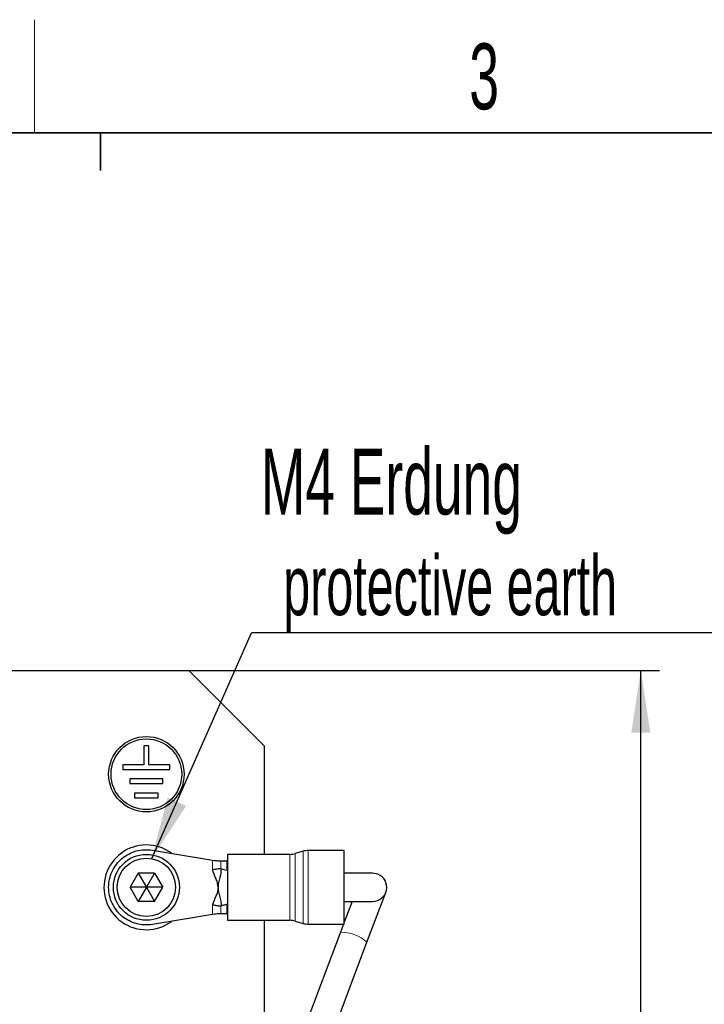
# Model space of a CAD drawing. Header units: millimetres. Extents: x 5 to 418, y 2 to 292.
# Tile 15 of 43: x 121 to 157, y 236 to 288. Entities that reach past the tile are written whole.
import ezdxf

# ---------------------------------------------------------------- set-up
doc = ezdxf.new("R2010")
doc.units = ezdxf.units.MM
doc.layers.add('SLD-0', color=7, linetype='Continuous')
doc.styles.add('SLDTEXTSTYLE0', font='TXT', dxfattribs={"width": 0.605})
doc.dimstyles.new('SLDDIMSTYLE0', dxfattribs={"dimtxt": 3.5, "dimasz": 3.302, "dimexe": 0, "dimexo": 0.0625, "dimgap": 0.875, "dimtad": 1, "dimlfac": 2, "dimrnd": 1e-09, "dimzin": 12, "dimdsep": 46, "dimtxsty": 'SLDTEXTSTYLE0', "dimsah": 1, "dimcen": 0.09, "dimadec": 0, "dimazin": 3, "dimtfac": 1, "dimtofl": 0, "dimtmove": 0, "dimatfit": 3, "dimfxl": 1, "dimfrac": 2, "dimtolj": 1, "dimtzin": 12, "dimarcsym": 0})
doc.dimstyles.new('SLDDIMSTYLE1', dxfattribs={"dimtxt": 0.18, "dimasz": 3.302, "dimexe": 0, "dimexo": 0.0625, "dimgap": 0, "dimtad": 0, "dimtih": 1, "dimtoh": 1, "dimdec": 0, "dimrnd": 1e-09, "dimzin": 0, "dimdsep": 46, "dimtxsty": 'Standard', "dimsah": 1, "dimcen": 0.09, "dimadec": 0, "dimazin": 0, "dimtfac": 3.302, "dimtdec": 0, "dimtofl": 0, "dimtmove": 0, "dimatfit": 3, "dimfxl": 1, "dimfrac": 2, "dimtolj": 1, "dimtzin": 0, "dimarcsym": 0})

# ---------------------------------------------------------------- blocks, each defined once
blk = doc.blocks.new('_D_1')
at = {"layer": 'SLD-0', "color": 7}
for p, q in [((129.685, 253.966), (154.661, 253.966)), ((153.661, 168.766), (153.661, 253.966)), ((146.935, 168.766), (154.661, 168.766))]:
    blk.add_line(p, q, dxfattribs=at)
for points in [[(153.661, 253.966), (153.153, 250.664), (154.169, 250.664)], [(153.661, 168.766), (154.169, 172.068), (153.153, 172.068)]]:
    blk.add_solid(points, dxfattribs=at)
at = {"layer": 'SLD-0', "color": 7, "insert": (149.149, 205.35), "char_height": 3.5, "attachment_point": 1, "rotation": 90, "style": 'SLDTEXTSTYLE0'}
blk.add_mtext('170,4', dxfattribs=at)
blk = doc.blocks.new('SW_NOTE_0_1')
at = {"layer": 'SLD-0', "color": 0}
blk.add_line((30.237, 0), (0, 0), dxfattribs=at)
at = {"layer": 'SLD-0', "color": 0, "attachment_point": 1, "style": 'SLDTEXTSTYLE0'}
for s, insert, char_height in [('M4 Erdung', (0.487, 9.778), 3.5), ('protective earth', (1.677, 4.113), 3.175)]:
    blk.add_mtext(s, dxfattribs=dict(at, insert=insert, char_height=char_height))

msp = doc.modelspace()

# ---------------------------------------------------------------- linework, layer by layer
at = {"color": 7, "linetype": 'Continuous', "lineweight": 25}
for p, q in [((119.9355, 253.966), (129.6855, 253.966)), ((133.6855, 249.966), (129.6855, 253.966)), ((127.3105, 249.966), (127.3105, 248.966)), ((127.5605, 249.966), (127.3105, 249.966)), ((127.5605, 248.966), (127.5605, 249.966)), ((133.6855, 249.966), (133.6855, 244.2161)), ((127.3105, 248.966), (126.1855, 248.966)), ((126.1855, 248.966), (126.1855, 248.716)), ((126.1855, 248.716), (128.6855, 248.716)), ((128.6855, 248.966), (127.5605, 248.966)), ((128.6855, 248.716), (128.6855, 248.966)), ((128.3105, 248.216), (126.5605, 248.216)), ((126.5605, 248.216), (126.5605, 247.966)), ((128.3105, 247.966), (128.3105, 248.216)), ((126.5605, 247.966), (128.3105, 247.966)), ((128.0605, 247.466), (126.8105, 247.466)), ((126.8105, 247.466), (126.8105, 247.216)), ((126.8105, 247.216), (128.0605, 247.216)), ((128.0605, 247.216), (128.0605, 247.466)), ((127.7611, 244.4393), (130.9413, 243.9146)), ((135.0464, 244.2161), (131.7355, 244.2161)), ((131.7355, 244.2161), (131.7355, 240.716)), ((135.7518, 244.3776), (135.3211, 244.2545)), ((137.9355, 244.416), (136.0265, 244.416)), ((137.9355, 240.516), (137.9355, 244.416)), ((130.9413, 243.9146), (131.0664, 243.8939)), ((131.3783, 243.8662), (131.4403, 243.866)), ((131.3784, 243.4588), (131.3921, 243.4584)), ((131.704, 243.866), (131.7239, 243.866)), ((131.7355, 243.866), (131.7122, 243.866)), ((127.0025, 243.216), (126.5694, 242.466)), ((127.8685, 243.216), (127.0025, 243.216)), ((127.0025, 243.216), (127.4355, 242.466)), ((127.8685, 243.216), (127.4355, 242.466)), ((127.8685, 243.216), (128.3015, 242.466)), ((139.4355, 243.213), (137.9355, 243.213)), ((139.7174, 243.158), (139.4355, 243.213)), ((127.0025, 241.716), (126.5694, 242.466)), ((127.4355, 242.466), (126.5694, 242.466)), ((127.4355, 242.466), (127.0025, 241.716)), ((127.4355, 242.466), (127.8685, 241.716)), ((128.3015, 242.466), (127.4355, 242.466)), ((127.8685, 241.716), (128.3015, 242.466)), ((139.1371, 239.552), (140.137, 242.1979)), ((127.8685, 241.716), (127.0025, 241.716)), ((131.3783, 241.473), (131.3921, 241.4739)), ((137.9355, 241.713), (139.4355, 241.713)), ((138.3502, 241.713), (137.9355, 240.6155)), ((130.9413, 241.0175), (127.7611, 240.4927)), ((131.0664, 241.0381), (130.9413, 241.0175)), ((131.4403, 241.066), (131.3783, 241.0658)), ((131.7239, 241.0661), (131.704, 241.066)), ((131.7122, 241.066), (131.7355, 241.066)), ((131.7355, 240.716), (135.0464, 240.716)), ((133.6855, 240.716), (133.6855, 225.466)), ((135.3211, 240.6775), (135.7518, 240.5545)), ((136.0265, 240.516), (137.9355, 240.516)), ((137.8979, 240.516), (137.7339, 240.0823)), ((137.7339, 240.0823), (134.1423, 230.5787)), ((135.5454, 230.0484), (139.1371, 239.552))]:
    msp.add_line(p, q, dxfattribs=at)
at = {"color": 7, "linetype": 'Continuous', "lineweight": 18}
for p, q in [((135.0464, 242.466), (135.0464, 244.2161)), ((135.3211, 244.2545), (135.3211, 242.466)), ((135.7518, 242.466), (135.7518, 244.3776)), ((136.0265, 244.416), (136.0265, 242.466)), ((130.9413, 243.3965), (130.9413, 243.9146)), ((131.3783, 243.8663), (131.3783, 243.4591)), ((131.704, 243.3745), (131.704, 243.866)), ((135.0464, 240.716), (135.0464, 242.466)), ((135.3211, 242.466), (135.3211, 240.6775)), ((135.7518, 240.5545), (135.7518, 242.466)), ((136.0265, 242.466), (136.0265, 240.516)), ((130.9413, 241.0175), (130.9413, 241.5356)), ((131.3783, 241.473), (131.3783, 241.0658)), ((131.704, 241.066), (131.704, 241.5576))]:
    msp.add_line(p, q, dxfattribs=at)
at = {"color": 7, "linetype": 'Continuous', "lineweight": 25, "flags": 128}
for points in [[(131.3921, 243.4582), (131.5481, 243.4163), (131.704, 243.3744)], [(131.4403, 243.866), (131.588, 243.866), (131.704, 243.866)], [(131.704, 241.066), (131.5564, 241.066), (131.4403, 241.066)]]:
    msp.add_lwpolyline(points, dxfattribs=at)
at = {"color": 7, "linetype": 'Continuous', "lineweight": 25}
for centre, radius in [((127.4355, 248.466), 2), ((127.4355, 248.466), 1.875), ((127.4355, 242.466), 1.75), ((127.4355, 242.466), 1.55)]:
    msp.add_circle(centre, radius, dxfattribs=at)
for centre, radius, start, end in [((127.4355, 242.466), 2.25, 90, 306.63611), ((127.4355, 242.466), 2.25, 53.36389, 90), ((135.0464, 245.2161), 1, 270, 285.94161), ((136.0265, 243.416), 1, 90, 105.94161), ((139.4355, 242.463), 0.75, 270, 67.91565), ((135.0464, 239.716), 1, 74.05839, 90), ((136.0265, 241.516), 1, 254.05839, 270)]:
    msp.add_arc(centre, radius, start, end, dxfattribs=at)
at = {"color": 7, "linetype": 'Continuous', "lineweight": 18}
msp.add_arc((137.7655, 238.0443), 2.0382, 47.70617, 90.88777, dxfattribs=at)
at = {"color": 7, "linetype": 'Continuous', "lineweight": 25}
msp.add_open_spline([(127.7611, 240.4927), (127.617, 240.4781), (127.3289, 240.449), (126.8975, 240.5245), (126.4925, 240.6842), (126.1313, 240.9291), (125.8312, 241.2455), (125.6063, 241.6192), (125.4669, 242.0325), (125.4197, 242.466), (125.4669, 242.8996), (125.6063, 243.3129), (125.8312, 243.6865), (126.1313, 244.0029), (126.4925, 244.2479), (126.8975, 244.4076), (127.3289, 244.4831), (127.617, 244.4539), (127.7611, 244.4393)], degree=3, dxfattribs=at)
for points, knots in [([(131.3783, 243.4591), (131.353, 243.4549), (131.3036, 243.4467), (131.2037, 243.4327), (131.0841, 243.4156), (130.9954, 243.4037), (130.9413, 243.3965)], [0, 0, 0, 0, 0.2572859, 0.5001519, 0.6948324, 1, 1, 1, 1]), ([(131.0664, 243.8939), (131.0981, 243.8891), (131.1622, 243.8794), (131.2455, 243.8714), (131.3215, 243.8673), (131.3582, 243.8667), (131.3783, 243.8663)], [0, 0, 0, 0, 0.2478632, 0.5001269, 0.7261185, 1, 1, 1, 1]), ([(131.3921, 243.4582), (131.385, 243.3056), (131.3737, 243.0649), (131.2545, 242.7254), (131.2413, 242.5453), (131.2355, 242.466)], [0, 0, 0, 0, 0.4922445, 0.7765517, 1, 1, 1, 1]), ([(131.2355, 242.466), (131.2297, 242.5481), (131.2181, 242.7125), (131.0864, 243.0153), (130.9993, 243.244), (130.9413, 243.3965)], [0, 0, 0, 0, 0.2496908, 0.5000275, 1, 1, 1, 1]), ([(131.2355, 242.466), (131.2297, 242.3839), (131.2183, 242.2195), (131.0867, 241.9167), (130.9994, 241.688), (130.9413, 241.5356)], [0, 0, 0, 0, 0.2497525, 0.4999903, 1, 1, 1, 1]), ([(131.2355, 242.466), (131.2418, 242.3867), (131.2561, 242.2072), (131.3422, 241.9377), (131.402, 241.6913), (131.3956, 241.5384), (131.3929, 241.4736)], [0, 0, 0, 0, 0.223056, 0.5051952, 0.7902725, 1, 1, 1, 1]), ([(130.9413, 241.5356), (131.0005, 241.5276), (131.0782, 241.5172), (131.1592, 241.5055), (131.2238, 241.4959), (131.2935, 241.4861), (131.347, 241.4771), (131.3697, 241.4736), (131.3759, 241.4728), (131.3777, 241.473), (131.3783, 241.473)], [0, 0, 0, 0, 0.3333236, 0.4376344, 0.4998797, 0.7496711, 0.9304154, 0.9791094, 0.9930191, 1, 1, 1, 1]), ([(131.704, 241.5576), (131.652, 241.5437), (131.5481, 241.5158), (131.4441, 241.4878), (131.3921, 241.4739)], [0, 0, 0, 0, 0.5, 1, 1, 1, 1]), ([(131.3783, 241.0658), (131.3466, 241.0653), (131.2831, 241.0641), (131.1646, 241.0534), (131.0893, 241.0417), (131.0664, 241.0381)], [0, 0, 0, 0, 0.4099595, 0.8200788, 1, 1, 1, 1])]:
    msp.add_open_spline(points, degree=3, knots=knots, dxfattribs=at)
at = {"layer": 'SLD-0', "lineweight": 18}
msp.add_line((121.5, 282.5), (121.5, 288.5), dxfattribs=at)
at = {"layer": 'SLD-0', "lineweight": 35}
msp.add_line((408, 282.5), (26, 282.5), dxfattribs=at)
at = {"layer": 'SLD-0'}
for p, q in [((125, 280.5), (125, 282.5)), ((125, 282.5), (125, 280.5))]:
    msp.add_line(p, q, dxfattribs=at)

# ---------------------------------------------------------------- block references
msp.add_blockref('SW_NOTE_0_1', (133.0193, 255.9659), dxfattribs=at)

# ---------------------------------------------------------------- texts
at = {"layer": 'SLD-0', "insert": (145.3527, 287.243), "char_height": 3.5, "attachment_point": 2, "style": 'SLDTEXTSTYLE0'}
msp.add_mtext('3', dxfattribs=at)

# ---------------------------------------------------------------- dimensions: what is measured, and where the dimension line sits
at = {"layer": 'SLD-0', "color": 7}
dim = msp.add_linear_dim(base=(153.6607, 253.966), p1=(146.9355, 168.766), p2=(129.6855, 253.966), angle=90, dimstyle='SLDDIMSTYLE0', dxfattribs=at)
dim.commit()
dim.dimension.update_dxf_attribs({"geometry": '_D_1', "text_midpoint": (153.6607, 211.366), "dimtype": 160})

# ---------------------------------------------------------------- leaders
at = {"layer": 'SLD-0'}
msp.add_leader([(127.7177, 243.9901), (133.0193, 255.9659)], dimstyle='SLDDIMSTYLE1', dxfattribs=at)

doc.saveas('drawing.dxf')
